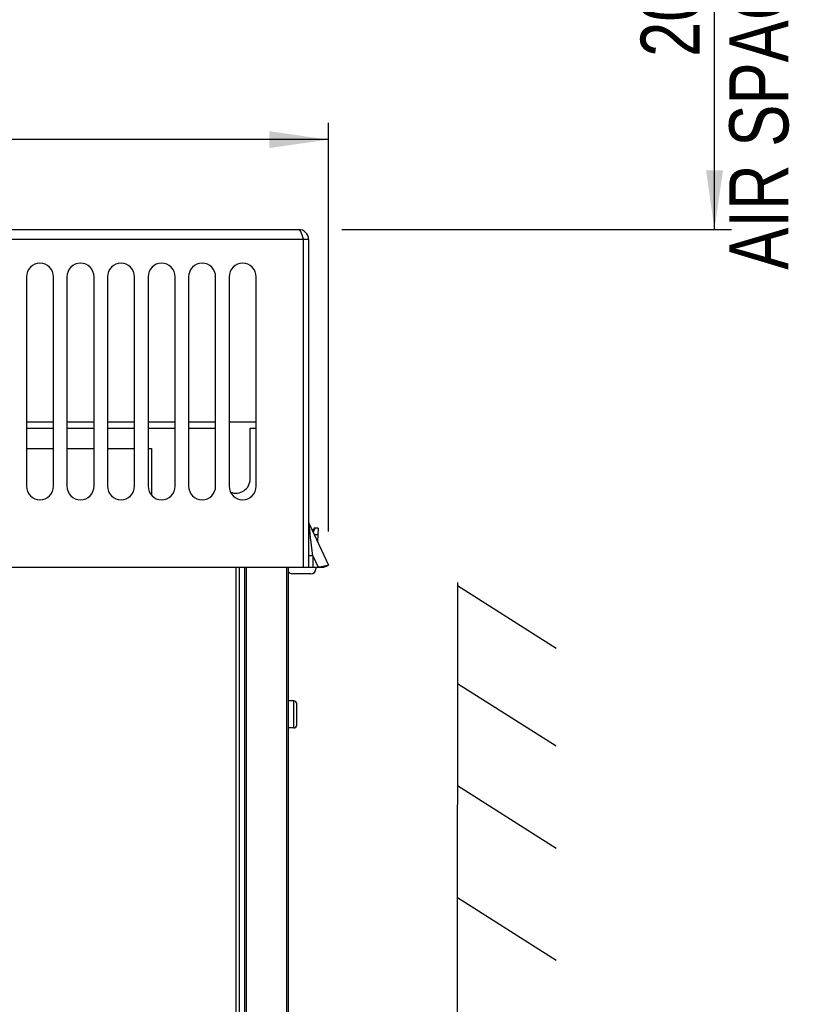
# Model space of a CAD drawing. Extents: x 0 to 594, y 0 to 420.
# Tile 12 of 55: x 109 to 155, y 246 to 304. Entities that reach past the tile are written whole.
import ezdxf

# ---------------------------------------------------------------- set-up
doc = ezdxf.new("R2010")
doc.units = 0
doc.header["$LTSCALE"] = 32.67
doc.layers.get('0').update_dxf_attribs({"linetype": 'CONTINUOUS'})
doc.layers.add('DATUM_AXIS', color=7, linetype='CONTINUOUS')
doc.styles.get("Standard").update_dxf_attribs({"font": 'txt', "width": 0.8})
doc.dimstyles.get("Standard").update_dxf_attribs({"dimtxt": 2.5, "dimasz": 2.5, "dimexe": 1.25, "dimexo": 0.625, "dimtad": 1, "dimcen": 2.5, "dimazin": 3, "dimtfac": 1, "dimtmove": 0, "dimatfit": 3})

# ---------------------------------------------------------------- blocks, each defined once
blk = doc.blocks.new('_FILLED')
at = {"color": 0, "linetype": 'BYBLOCK'}
blk.add_solid([(0, 0), (-1, 0.143), (-1, -0.143)], dxfattribs=at)
blk = doc.blocks.new('*D0')
at = {"color": 2, "linetype": 'CONTINUOUS'}
for p, q in [((133.478, 331.519), (151.046, 331.519)), ((150.046, 331.519), (150.046, 311.505)), ((150.046, 291.49), (150.046, 311.505)), ((127.982, 291.49), (151.046, 291.49))]:
    blk.add_line(p, q, dxfattribs=at)
at = {"color": 2, "linetype": 'CONTINUOUS', "xscale": 3.5, "yscale": 3.5, "zscale": 3.5}
for p, rotation in [((150.046, 331.519), 90), ((150.046, 291.49), 270)]:
    blk.add_blockref('_FILLED', p, dxfattribs=dict(at, rotation=rotation))
at = {"color": 5, "linetype": 'CONTINUOUS', "width": 0.8}
for s, p in [('AIR SPACE OUTLET', (154.421, 289.105)), (' MIN', (149.171, 310.105)), ('200', (149.171, 301.705))]:
    blk.add_text(s, height=3.5, rotation=90, dxfattribs=at).set_placement(p)
blk = doc.blocks.new('*D9')
at = {"color": 2, "linetype": 'CONTINUOUS'}
for p, q in [((76.238, 273.339), (76.238, 297.809)), ((127.182, 273.606), (127.182, 297.809)), ((76.238, 296.809), (101.71, 296.809)), ((127.182, 296.809), (101.71, 296.809))]:
    blk.add_line(p, q, dxfattribs=at)
at = {"color": 2, "linetype": 'CONTINUOUS', "xscale": 3.5, "yscale": 3.5, "zscale": 3.5, "rotation": 180}
blk.add_blockref('_FILLED', (76.238, 296.809), dxfattribs=at)
at = {"color": 2, "linetype": 'CONTINUOUS', "xscale": 3.5, "yscale": 3.5, "zscale": 3.5}
blk.add_blockref('_FILLED', (127.182, 296.809), dxfattribs=at)
at = {"color": 5, "linetype": 'CONTINUOUS', "width": 0.8}
blk.add_text('255', height=3.5, dxfattribs=at).set_placement((97.51, 297.684))

msp = doc.modelspace()

# ---------------------------------------------------------------- linework, layer by layer
at = {"color": 7, "linetype": 'CONTINUOUS'}
for p, q in [((78.01, 291.49), (125.41, 291.49)), ((126.01, 290.89), (77.41, 290.89)), ((125.662, 291.037), (125.678, 290.989)), ((125.678, 290.989), (125.71, 290.89)), ((125.71, 271.49), (125.71, 290.89)), ((126.01, 290.89), (126.01, 271.49)), ((109.31, 288.69), (109.31, 276.29)), ((110.91, 276.29), (110.91, 288.69)), ((111.71, 288.69), (111.71, 276.29)), ((113.31, 276.29), (113.31, 288.69)), ((114.11, 288.69), (114.11, 276.29)), ((115.71, 276.29), (115.71, 288.69)), ((116.51, 288.69), (116.51, 276.29)), ((118.11, 276.29), (118.11, 288.69)), ((118.91, 288.69), (118.91, 276.29)), ((120.51, 276.29), (120.51, 288.69)), ((121.31, 288.69), (121.31, 276.29)), ((122.91, 276.29), (122.91, 288.69)), ((110.91, 280.09), (109.31, 280.09)), ((113.31, 280.09), (111.71, 280.09)), ((115.71, 280.09), (114.11, 280.09)), ((118.11, 280.09), (116.51, 280.09)), ((120.51, 280.09), (118.91, 280.09)), ((122.91, 280.09), (121.31, 280.09)), ((109.31, 278.53), (110.91, 278.53)), ((111.71, 278.53), (113.31, 278.53)), ((114.11, 278.53), (115.71, 278.53)), ((116.51, 278.53), (116.71, 278.53)), ((116.71, 278.53), (116.71, 275.761)), ((126.057, 274.029), (127.182, 271.617)), ((126.06, 273.921), (126.058, 273.948)), ((126.063, 273.889), (126.06, 273.921)), ((126.069, 273.828), (126.063, 273.889)), ((126.077, 273.748), (126.069, 273.828)), ((126.084, 273.682), (126.077, 273.748)), ((126.103, 273.503), (126.084, 273.682)), ((126.133, 273.243), (126.103, 273.503)), ((126.315, 273.767), (126.233, 273.651)), ((126.274, 273.576), (126.266, 273.58)), ((126.274, 273.576), (126.271, 273.569)), ((126.397, 273.81), (126.274, 273.576)), ((126.553, 273.417), (126.342, 273.417)), ((126.574, 273.81), (126.397, 273.81)), ((126.574, 273.81), (126.532, 273.01)), ((126.164, 272.971), (126.133, 273.243)), ((126.206, 272.618), (126.164, 272.971)), ((126.26, 272.17), (126.206, 272.618)), ((126.26, 272.17), (126.01, 272.17)), ((126.26, 272.17), (126.26, 271.49)), ((126.26, 272.17), (126.577, 271.49)), ((96.41, 271.49), (126.91, 271.49)), ((121.71, 271.49), (121.71, 181.19)), ((121.91, 271.49), (121.91, 181.19)), ((122.21, 271.49), (122.21, 181.19)), ((122.31, 271.49), (122.31, 181.19)), ((124.71, 271.49), (124.71, 181.19)), ((124.81, 271.49), (124.81, 181.19)), ((126.147, 271.11), (125.056, 271.11)), ((126.452, 271.49), (126.447, 271.394)), ((126.752, 271.516), (126.685, 271.506)), ((126.815, 271.526), (126.752, 271.516)), ((126.874, 271.536), (126.815, 271.526)), ((134.822, 270.593), (134.809, 184.819)), ((134.822, 270.404), (140.665, 266.701)), ((134.821, 264.62), (140.664, 260.917)), ((125.14, 263.58), (124.81, 263.58)), ((125.14, 261.98), (125.14, 263.58)), ((125.31, 262.15), (125.31, 263.41)), ((125.14, 261.98), (124.81, 261.98)), ((134.82, 258.564), (140.663, 254.861)), ((134.819, 251.94), (140.662, 248.238))]:
    msp.add_line(p, q, dxfattribs=at)
for points in [[(125.41, 291.49), (125.418, 291.489), (125.425, 291.488), (125.433, 291.485), (125.441, 291.482), (125.449, 291.477), (125.457, 291.472), (125.465, 291.465), (125.473, 291.457), (125.481, 291.449), (125.489, 291.439), (125.497, 291.429), (125.504, 291.418), (125.512, 291.405), (125.52, 291.392), (125.528, 291.378), (125.536, 291.363), (125.544, 291.348), (125.552, 291.331), (125.56, 291.314), (125.568, 291.296), (125.575, 291.278), (125.583, 291.258), (125.591, 291.239), (125.599, 291.218), (125.607, 291.197), (125.615, 291.176), (125.623, 291.154), (125.631, 291.131), (125.639, 291.108)], [(125.639, 291.108), (125.654, 291.061), (125.662, 291.037)], [(126.058, 273.948), (126.056, 273.97), (126.056, 273.979), (126.055, 273.988), (126.055, 273.995), (126.054, 274.002), (126.054, 274.008), (126.054, 274.014), (126.054, 274.018), (126.054, 274.022), (126.054, 274.025), (126.054, 274.028), (126.054, 274.03), (126.055, 274.031), (126.055, 274.031), (126.056, 274.031), (126.057, 274.029)], [(126.685, 271.506), (126.614, 271.495), (126.577, 271.49)], [(127.16, 271.599), (127.155, 271.598), (127.146, 271.594), (127.136, 271.591), (127.124, 271.587), (127.11, 271.584), (127.095, 271.58), (127.079, 271.576), (127.062, 271.572), (127.043, 271.568), (127.023, 271.563), (127.001, 271.559), (126.978, 271.555), (126.954, 271.55), (126.929, 271.545), (126.902, 271.541), (126.874, 271.536)], [(126.91, 271.49), (126.955, 271.511), (127.011, 271.536), (127.061, 271.558), (127.104, 271.576), (127.141, 271.592), (127.16, 271.599)], [(127.182, 271.617), (127.182, 271.614), (127.181, 271.612), (127.179, 271.61), (127.175, 271.607), (127.17, 271.604), (127.163, 271.601), (127.16, 271.599)]]:
    msp.add_lwpolyline(points, dxfattribs=at)
for centre, radius, start, end in [((125.41, 290.89), 0.6, 0, 90), ((125.41, 290.89), 0.3, 0, 35.79262), ((110.11, 288.69), 0.8, 0, 180), ((112.51, 288.69), 0.8, 0, 180), ((114.91, 288.69), 0.8, 0, 180), ((117.31, 288.69), 0.8, 0, 180), ((119.71, 288.69), 0.8, 0, 180), ((122.11, 288.69), 0.8, 0, 180), ((110.11, 276.29), 0.8, 180, 360), ((112.51, 276.29), 0.8, 180, 360), ((114.91, 276.29), 0.8, 180, 360), ((117.31, 276.29), 0.8, 180, 360), ((119.71, 276.29), 0.8, 180, 360), ((122.11, 276.29), 0.8, 180, 360), ((126.51, 274.241), 0.5, 180, 205.00004), ((126.397, 273.71), 0.1, 90, 145), ((125.056, 271.41), 0.3, 214.37363, 270), ((126.147, 271.41), 0.3, 270, 357), ((125.14, 263.41), 0.17, 0, 90), ((125.14, 262.15), 0.17, 270, 360)]:
    msp.add_arc(centre, radius, start, end, dxfattribs=at)
at = {"layer": 'DATUM_AXIS', "color": 7, "linetype": 'CONTINUOUS'}
for p, q in [((109.31, 279.73), (110.91, 279.73)), ((111.71, 279.73), (113.31, 279.73)), ((114.11, 279.73), (115.71, 279.73)), ((116.51, 279.73), (118.11, 279.73)), ((118.91, 279.73), (120.51, 279.73)), ((122.56, 276.73), (122.56, 279.73)), ((122.56, 279.73), (122.91, 279.73))]:
    msp.add_line(p, q, dxfattribs=at)
msp.add_arc((121.71, 276.73), 0.85, 247.82567, 360, dxfattribs=at)

# ---------------------------------------------------------------- dimensions: what is measured, and where the dimension line sits
at = {"color": 2, "linetype": 'CONTINUOUS'}
for base, p1, p2, angle, picture, middle in [((150.046, 331.519), (127.982, 291.49), (133.478, 331.519), 90, '*D0', (150.046, 311.505)), ((76.238, 296.809), (127.182, 273.606), (76.238, 273.339), 180, '*D9', (101.71, 299.434))]:
    dim = msp.add_linear_dim(base=base, p1=p1, p2=p2, angle=angle, dimstyle='Standard', dxfattribs=at)
    dim.commit()
    dim.dimension.update_dxf_attribs({"geometry": picture, "text_midpoint": middle, "dimtype": 128})

doc.saveas('drawing.dxf')
